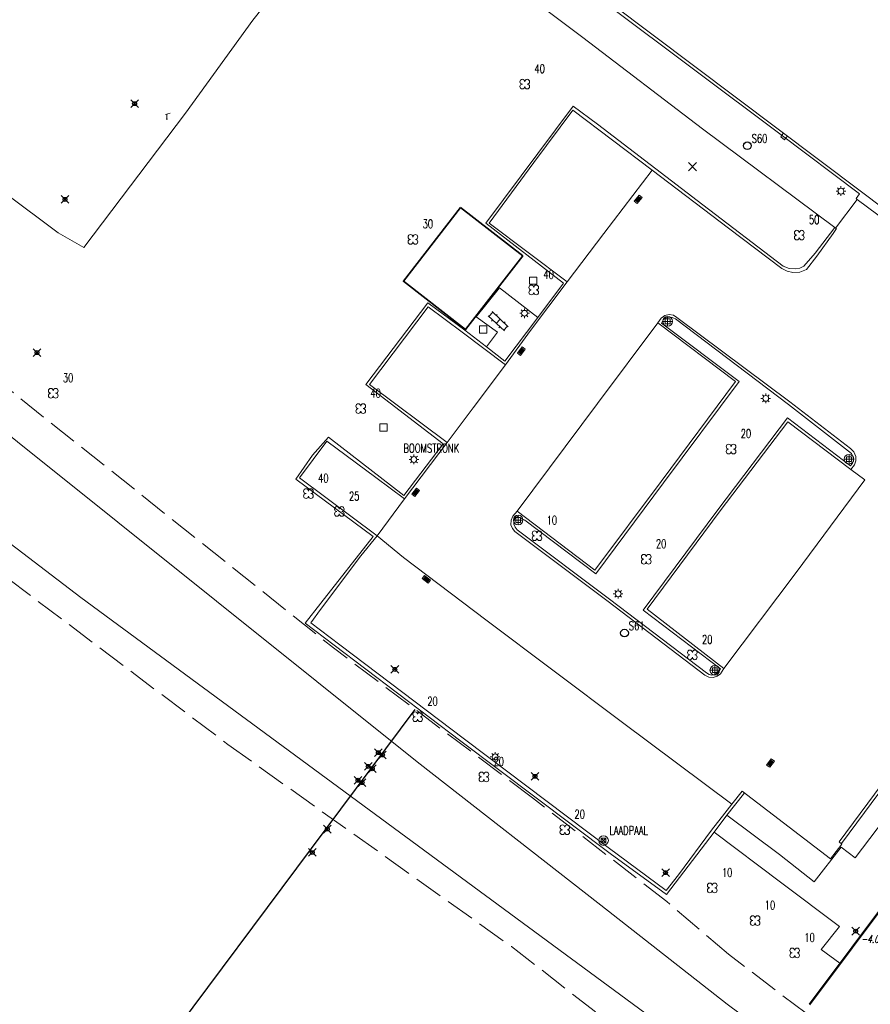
# Model space of a CAD drawing. Header units: metres. Extents: x 113132 to 113925, y 483082 to 483769.
# Tile 25 of 54: x 113298 to 113342, y 483647 to 483698. Entities that reach past the tile are written whole.
import ezdxf
from ezdxf.enums import TextEntityAlignment as Align

# ---------------------------------------------------------------- set-up
doc = ezdxf.new("R2010")
doc.units = ezdxf.units.M
doc.header["$PDMODE"] = 35
doc.header["$PDSIZE"] = 0.2
doc.linetypes.add('TALUDLIJN', pattern=[2, 1.5, -0.5])
for name, color, linetype in [('$detailpunten', 4, 'CONTINUOUS'), ('M01_Verzgrslgpnt', 7, 'CONTINUOUS'), ('profiellijn_50m', 6, 'CONTINUOUS')]:
    doc.layers.add(name, color=color, linetype=linetype)
for name, color, linetype, lineweight in [('BOOM_boom', 7, 'CONTINUOUS', 18), ('DRPL_dorpelhoogte', 6, 'CONTINUOUS', 18), ('GBGB_gevel_bijgebouw', 1, 'CONTINUOUS', 35), ('GHGB_gevel_hoofdgebouw', 1, 'CONTINUOUS', 50), ('KASF_kant_asfalt', 7, 'CONTINUOUS', 18), ('KKLI_kant_klinkers', 7, 'CONTINUOUS', 18), ('KLIN_klinkers', 7, 'CONTINUOUS', 18), ('KOLK_straatkolk', 7, 'CONTINUOUS', 18), ('KOVM_kant_overig_materiaal', 6, 'CONTINUOUS', 18), ('KSLT_kant_sloot', 4, 'CONTINUOUS', 18), ('KTEG_kant_tegels', 7, 'CONTINUOUS', 18), ('LNTP_lantaarnpaal', 7, 'CONTINUOUS', 18), ('PLBE_paal_beton', 7, 'CONTINUOUS', 18), ('PLOV_paal_overig', 7, 'CONTINUOUS', 18), ('PLVS_planten_bloembak', 1, 'CONTINUOUS', 18), ('RECZ_reclamezuil', 1, 'CONTINUOUS', 18), ('SPWS_speelwerktuig', 7, 'CONTINUOUS', 18), ('TALH_talud_hoog', 32, 'TALUDLIJN', 18), ('TKLK_trottoirkolk', 7, 'CONTINUOUS', 18)]:
    doc.layers.add(name, color=color, linetype=linetype, lineweight=lineweight)
doc.layers.add('Defpoints2', color=11, linetype='CONTINUOUS', lineweight=18, plot=False)
doc.styles.add('Romans', font='romans.shx', dxfattribs={"width": 0.7, "height": 2})
doc.styles.get("Standard").update_dxf_attribs({"font": 'romans.shx', "height": 0.9})

# ---------------------------------------------------------------- blocks, each defined once
blk = doc.blocks.new('mvpnt-flat-44')
at = {"layer": '$detailpunten', "linetype": 'Continuous'}
blk.add_point((0, 0), dxfattribs=at)
blk = doc.blocks.new('mvpnt-flat-45')
at = {"layer": '$detailpunten', "linetype": 'Continuous'}
blk.add_point((0, 0), dxfattribs=at)
blk = doc.blocks.new('mvpnt-flat-128')
at = {"layer": '$detailpunten', "linetype": 'Continuous'}
blk.add_point((0, 0), dxfattribs=at)
blk = doc.blocks.new('mvpnt-flat-129')
at = {"layer": '$detailpunten', "linetype": 'Continuous'}
blk.add_point((0, 0), dxfattribs=at)
blk = doc.blocks.new('mvpnt-flat-547')
at = {"layer": '$detailpunten', "linetype": 'Continuous'}
blk.add_point((0, 0), dxfattribs=at)
blk = doc.blocks.new('mvpnt-flat-548')
at = {"layer": '$detailpunten', "linetype": 'Continuous'}
blk.add_point((0, 0), dxfattribs=at)
blk = doc.blocks.new('mvpnt-flat-549')
at = {"layer": '$detailpunten', "linetype": 'Continuous'}
blk.add_point((0, 0), dxfattribs=at)
blk = doc.blocks.new('mvpnt-flat-550')
at = {"layer": '$detailpunten', "linetype": 'Continuous'}
blk.add_point((0, 0), dxfattribs=at)
blk = doc.blocks.new('mvpnt-flat-734')
at = {"layer": '$detailpunten', "linetype": 'Continuous'}
blk.add_point((0, 0), dxfattribs=at)
blk = doc.blocks.new('mvpnt-flat-859')
at = {"layer": '$detailpunten', "linetype": 'Continuous'}
blk.add_point((0, 0), dxfattribs=at)
blk = doc.blocks.new('mvpnt-flat-860')
at = {"layer": '$detailpunten', "linetype": 'Continuous'}
blk.add_point((0, 0), dxfattribs=at)
blk = doc.blocks.new('mvpnt-flat-861')
at = {"layer": '$detailpunten', "linetype": 'Continuous'}
blk.add_point((0, 0), dxfattribs=at)
blk = doc.blocks.new('mvpnt-flat-862')
at = {"layer": '$detailpunten', "linetype": 'Continuous'}
blk.add_point((0, 0), dxfattribs=at)
blk = doc.blocks.new('mvpnt-flat-863')
at = {"layer": '$detailpunten', "linetype": 'Continuous'}
blk.add_point((0, 0), dxfattribs=at)
blk = doc.blocks.new('mvpnt-flat-864')
at = {"layer": '$detailpunten', "linetype": 'Continuous'}
blk.add_point((0, 0), dxfattribs=at)
blk = doc.blocks.new('BOOM-flat-43')
at = {"layer": 'BOOM_boom'}
for centre, start, end in [((-0.125, 0.125), 0, 270), ((-0.125, -0.125), 90, 0), ((0.125, 0.125), 270, 180), ((0.125, -0.125), 180, 90)]:
    blk.add_arc(centre, 0.125, start, end, dxfattribs=at)
at = {"layer": 'BOOM_boom', "style": 'Romans', "width": 0.7}
for tag, p in [('STAMDIAMETER', (0.5, 0.575)), ('KRUINDIAMETER', (0.5, -0.175)), ('SOORT', (0.5, -0.875))]:
    blk.add_attdef(tag, p, '', height=0.45, dxfattribs=at)
blk = doc.blocks.new('PLBE-flat-33')
at = {"layer": 'PLBE_paal_beton'}
for points in [[(-0.25, 0), (0.25, 0)], [(-0.125, -0.125), (0.125, -0.125), (0.125, 0.125), (-0.125, 0.125), (-0.125, -0.125)], [(0, -0.25), (0, 0.25)]]:
    blk.add_lwpolyline(points, dxfattribs=at)
blk.add_circle((0, 0), 0.25, dxfattribs=at)
blk = doc.blocks.new('PLBE-flat-34')
at = {"layer": 'PLBE_paal_beton'}
for points in [[(-0.25, 0), (0.25, 0)], [(-0.125, -0.125), (0.125, -0.125), (0.125, 0.125), (-0.125, 0.125), (-0.125, -0.125)], [(0, -0.25), (0, 0.25)]]:
    blk.add_lwpolyline(points, dxfattribs=at)
blk.add_circle((0, 0), 0.25, dxfattribs=at)
blk = doc.blocks.new('LNTP-flat-55')
at = {"layer": 'LNTP_lantaarnpaal'}
for points in [[(-0.25, 0), (-0.15, 0)], [(-0.177, 0.177), (-0.106, 0.106)], [(0, 0.25), (0, 0.15)], [(0.177, 0.177), (0.106, 0.106)], [(0.25, 0), (0.15, 0)], [(-0.177, -0.177), (-0.106, -0.106)], [(0, -0.25), (0, -0.15)], [(0.177, -0.177), (0.106, -0.106)]]:
    blk.add_lwpolyline(points, dxfattribs=at)
blk.add_circle((0, 0), 0.15, dxfattribs=at)
blk = doc.blocks.new('PLBE-flat-35')
at = {"layer": 'PLBE_paal_beton'}
for points in [[(-0.25, 0), (0.25, 0)], [(-0.125, -0.125), (0.125, -0.125), (0.125, 0.125), (-0.125, 0.125), (-0.125, -0.125)], [(0, -0.25), (0, 0.25)]]:
    blk.add_lwpolyline(points, dxfattribs=at)
blk.add_circle((0, 0), 0.25, dxfattribs=at)
blk = doc.blocks.new('PLBE-flat-36')
at = {"layer": 'PLBE_paal_beton'}
for points in [[(-0.25, 0), (0.25, 0)], [(-0.125, -0.125), (0.125, -0.125), (0.125, 0.125), (-0.125, 0.125), (-0.125, -0.125)], [(0, -0.25), (0, 0.25)]]:
    blk.add_lwpolyline(points, dxfattribs=at)
blk.add_circle((0, 0), 0.25, dxfattribs=at)
blk = doc.blocks.new('PLOV-flat-3')
at = {"layer": 'PLOV_paal_overig'}
for points in [[(0.125, 0.125), (-0.125, -0.125)], [(-0.125, 0.125), (0.125, -0.125)], [(-0.125, -0.125), (0.125, -0.125), (0.125, 0.125), (-0.125, 0.125), (-0.125, -0.125)]]:
    blk.add_lwpolyline(points, dxfattribs=at)
blk.add_circle((0, 0), 0.25, dxfattribs=at)
at = {"layer": 'PLOV_paal_overig', "style": 'Romans', "width": 0.7}
blk.add_attdef('OMSCHRIJVING', (0.3, 0.3), '', height=0.45, dxfattribs=at)
blk = doc.blocks.new('LNTP-flat-56')
at = {"layer": 'LNTP_lantaarnpaal'}
for points in [[(-0.25, 0), (-0.15, 0)], [(-0.177, 0.177), (-0.106, 0.106)], [(0, 0.25), (0, 0.15)], [(0.177, 0.177), (0.106, 0.106)], [(0.25, 0), (0.15, 0)], [(-0.177, -0.177), (-0.106, -0.106)], [(0, -0.25), (0, -0.15)], [(0.177, -0.177), (0.106, -0.106)]]:
    blk.add_lwpolyline(points, dxfattribs=at)
blk.add_circle((0, 0), 0.15, dxfattribs=at)
blk = doc.blocks.new('LNTP-flat-57')
at = {"layer": 'LNTP_lantaarnpaal'}
for points in [[(-0.25, 0), (-0.15, 0)], [(-0.177, 0.177), (-0.106, 0.106)], [(0, 0.25), (0, 0.15)], [(0.177, 0.177), (0.106, 0.106)], [(0.25, 0), (0.15, 0)], [(-0.177, -0.177), (-0.106, -0.106)], [(0, -0.25), (0, -0.15)], [(0.177, -0.177), (0.106, -0.106)]]:
    blk.add_lwpolyline(points, dxfattribs=at)
blk.add_circle((0, 0), 0.15, dxfattribs=at)
blk = doc.blocks.new('BOOM-flat-234')
at = {"layer": 'BOOM_boom'}
for centre, start, end in [((-0.125, 0.125), 0, 270), ((-0.125, -0.125), 90, 0), ((0.125, 0.125), 270, 180), ((0.125, -0.125), 180, 90)]:
    blk.add_arc(centre, 0.125, start, end, dxfattribs=at)
at = {"layer": 'BOOM_boom', "style": 'Romans', "width": 0.7}
for tag, p in [('STAMDIAMETER', (0.5, 0.575)), ('KRUINDIAMETER', (0.5, -0.175)), ('SOORT', (0.5, -0.875))]:
    blk.add_attdef(tag, p, '', height=0.45, dxfattribs=at)
blk = doc.blocks.new('BOOM-flat-235')
at = {"layer": 'BOOM_boom'}
for centre, start, end in [((-0.125, 0.125), 0, 270), ((-0.125, -0.125), 90, 0), ((0.125, 0.125), 270, 180), ((0.125, -0.125), 180, 90)]:
    blk.add_arc(centre, 0.125, start, end, dxfattribs=at)
at = {"layer": 'BOOM_boom', "style": 'Romans', "width": 0.7}
for tag, p in [('STAMDIAMETER', (0.5, 0.575)), ('KRUINDIAMETER', (0.5, -0.175)), ('SOORT', (0.5, -0.875))]:
    blk.add_attdef(tag, p, '', height=0.45, dxfattribs=at)
blk = doc.blocks.new('BOOM-flat-236')
at = {"layer": 'BOOM_boom'}
for centre, start, end in [((-0.125, 0.125), 0, 270), ((-0.125, -0.125), 90, 0), ((0.125, 0.125), 270, 180), ((0.125, -0.125), 180, 90)]:
    blk.add_arc(centre, 0.125, start, end, dxfattribs=at)
at = {"layer": 'BOOM_boom', "style": 'Romans', "width": 0.7}
for tag, p in [('STAMDIAMETER', (0.5, 0.575)), ('KRUINDIAMETER', (0.5, -0.175)), ('SOORT', (0.5, -0.875))]:
    blk.add_attdef(tag, p, '', height=0.45, dxfattribs=at)
blk = doc.blocks.new('BOOM-flat-237')
at = {"layer": 'BOOM_boom'}
for centre, start, end in [((-0.125, 0.125), 0, 270), ((-0.125, -0.125), 90, 0), ((0.125, 0.125), 270, 180), ((0.125, -0.125), 180, 90)]:
    blk.add_arc(centre, 0.125, start, end, dxfattribs=at)
at = {"layer": 'BOOM_boom', "style": 'Romans', "width": 0.7}
for tag, p in [('STAMDIAMETER', (0.5, 0.575)), ('KRUINDIAMETER', (0.5, -0.175)), ('SOORT', (0.5, -0.875))]:
    blk.add_attdef(tag, p, '', height=0.45, dxfattribs=at)
blk = doc.blocks.new('BOOM-flat-238')
at = {"layer": 'BOOM_boom'}
for centre, start, end in [((-0.125, 0.125), 0, 270), ((-0.125, -0.125), 90, 0), ((0.125, 0.125), 270, 180), ((0.125, -0.125), 180, 90)]:
    blk.add_arc(centre, 0.125, start, end, dxfattribs=at)
at = {"layer": 'BOOM_boom', "style": 'Romans', "width": 0.7}
for tag, p in [('STAMDIAMETER', (0.5, 0.575)), ('KRUINDIAMETER', (0.5, -0.175)), ('SOORT', (0.5, -0.875))]:
    blk.add_attdef(tag, p, '', height=0.45, dxfattribs=at)
blk = doc.blocks.new('BOOM-flat-239')
at = {"layer": 'BOOM_boom'}
for centre, start, end in [((-0.125, 0.125), 0, 270), ((-0.125, -0.125), 90, 0), ((0.125, 0.125), 270, 180), ((0.125, -0.125), 180, 90)]:
    blk.add_arc(centre, 0.125, start, end, dxfattribs=at)
at = {"layer": 'BOOM_boom', "style": 'Romans', "width": 0.7}
for tag, p in [('STAMDIAMETER', (0.5, 0.575)), ('KRUINDIAMETER', (0.5, -0.175)), ('SOORT', (0.5, -0.875))]:
    blk.add_attdef(tag, p, '', height=0.45, dxfattribs=at)
blk = doc.blocks.new('BOOM-flat-240')
at = {"layer": 'BOOM_boom'}
for centre, start, end in [((-0.125, 0.125), 0, 270), ((-0.125, -0.125), 90, 0), ((0.125, 0.125), 270, 180), ((0.125, -0.125), 180, 90)]:
    blk.add_arc(centre, 0.125, start, end, dxfattribs=at)
at = {"layer": 'BOOM_boom', "style": 'Romans', "width": 0.7}
for tag, p in [('STAMDIAMETER', (0.5, 0.575)), ('KRUINDIAMETER', (0.5, -0.175)), ('SOORT', (0.5, -0.875))]:
    blk.add_attdef(tag, p, '', height=0.45, dxfattribs=at)
blk = doc.blocks.new('BOOM-flat-241')
at = {"layer": 'BOOM_boom'}
for centre, start, end in [((-0.125, 0.125), 0, 270), ((-0.125, -0.125), 90, 0), ((0.125, 0.125), 270, 180), ((0.125, -0.125), 180, 90)]:
    blk.add_arc(centre, 0.125, start, end, dxfattribs=at)
at = {"layer": 'BOOM_boom', "style": 'Romans', "width": 0.7}
for tag, p in [('STAMDIAMETER', (0.5, 0.575)), ('KRUINDIAMETER', (0.5, -0.175)), ('SOORT', (0.5, -0.875))]:
    blk.add_attdef(tag, p, '', height=0.45, dxfattribs=at)
blk = doc.blocks.new('BOOM-flat-242')
at = {"layer": 'BOOM_boom'}
for centre, start, end in [((-0.125, 0.125), 0, 270), ((-0.125, -0.125), 90, 0), ((0.125, 0.125), 270, 180), ((0.125, -0.125), 180, 90)]:
    blk.add_arc(centre, 0.125, start, end, dxfattribs=at)
at = {"layer": 'BOOM_boom', "style": 'Romans', "width": 0.7}
for tag, p in [('STAMDIAMETER', (0.5, 0.575)), ('KRUINDIAMETER', (0.5, -0.175)), ('SOORT', (0.5, -0.875))]:
    blk.add_attdef(tag, p, '', height=0.45, dxfattribs=at)
blk = doc.blocks.new('BOOM-flat-243')
at = {"layer": 'BOOM_boom'}
for centre, start, end in [((-0.125, 0.125), 0, 270), ((-0.125, -0.125), 90, 0), ((0.125, 0.125), 270, 180), ((0.125, -0.125), 180, 90)]:
    blk.add_arc(centre, 0.125, start, end, dxfattribs=at)
at = {"layer": 'BOOM_boom', "style": 'Romans', "width": 0.7}
for tag, p in [('STAMDIAMETER', (0.5, 0.575)), ('KRUINDIAMETER', (0.5, -0.175)), ('SOORT', (0.5, -0.875))]:
    blk.add_attdef(tag, p, '', height=0.45, dxfattribs=at)
blk = doc.blocks.new('PLVS-flat-7')
at = {"layer": 'PLVS_planten_bloembak'}
for points in [[(-0.188, 0.187), (0.187, 0.188)], [(-0.187, -0.188), (-0.188, 0.187)], [(0.187, 0.188), (0.188, -0.187)], [(0.188, -0.187), (-0.187, -0.188)]]:
    blk.add_lwpolyline(points, dxfattribs=at)
blk = doc.blocks.new('KLIN-flat-13')
at = {"layer": 'KLIN_klinkers'}
for p, q in [((-0.678, 0.114), (0.166, -0.668)), ((-0.437, 0.3), (-0.641, 0.08)), ((-0.474, 0.334), (0.37, -0.447)), ((-0.212, 0.193), (-0.263, 0.138)), ((-0.448, -0.099), (-0.499, -0.154)), ((-0.052, -0.057), (-0.256, -0.277)), ((-0.063, -0.455), (-0.114, -0.51)), ((0.333, -0.413), (0.129, -0.634)), ((0.21, -0.197), (0.159, -0.252))]:
    blk.add_line(p, q, dxfattribs=at)
blk = doc.blocks.new('KOLK-flat-34')
at = {"layer": 'KOLK_straatkolk'}
for p, q in [((-0.2, -0.101), (0.039, 0.22)), ((0.049, 0.15), (-0.13, -0.091)), ((0.089, 0.12), (-0.089, -0.12)), ((0.13, 0.091), (-0.049, -0.15)), ((0.2, 0.101), (-0.039, -0.22)), ((0.039, 0.22), (0.2, 0.101)), ((-0.039, -0.22), (-0.2, -0.101))]:
    blk.add_line(p, q, dxfattribs=at)
blk = doc.blocks.new('GPON-flat-23')
at = {"layer": 'M01_Verzgrslgpnt', "color": 7}
blk.add_circle((0, 0), 0.2, dxfattribs=at)
at = {"layer": 'M01_Verzgrslgpnt', "color": 7, "style": 'Romans', "width": 0.7}
for tag, p in [('PNUM', (0.225, 0.15)), ('OMSCHRIJVING', (0.225, -0.5))]:
    blk.add_attdef(tag, p, '', height=0.45, dxfattribs=at)
blk = doc.blocks.new('GPON-flat-24')
at = {"layer": 'M01_Verzgrslgpnt', "color": 7}
blk.add_circle((0, 0), 0.2, dxfattribs=at)
at = {"layer": 'M01_Verzgrslgpnt', "color": 7, "style": 'Romans', "width": 0.7}
for tag, p in [('PNUM', (0.225, 0.15)), ('OMSCHRIJVING', (0.225, -0.5))]:
    blk.add_attdef(tag, p, '', height=0.45, dxfattribs=at)
blk = doc.blocks.new('BOOM-flat-244')
at = {"layer": 'BOOM_boom'}
for centre, start, end in [((-0.125, 0.125), 0, 270), ((-0.125, -0.125), 90, 0), ((0.125, 0.125), 270, 180), ((0.125, -0.125), 180, 90)]:
    blk.add_arc(centre, 0.125, start, end, dxfattribs=at)
at = {"layer": 'BOOM_boom', "style": 'Romans', "width": 0.7}
for tag, p in [('STAMDIAMETER', (0.5, 0.575)), ('KRUINDIAMETER', (0.5, -0.175)), ('SOORT', (0.5, -0.875))]:
    blk.add_attdef(tag, p, '', height=0.45, dxfattribs=at)
blk = doc.blocks.new('RECZ-flat-1')
at = {"layer": 'RECZ_reclamezuil'}
for p, q in [((-0.212, 0.212), (0.212, -0.212)), ((0.212, 0.212), (-0.212, -0.212))]:
    blk.add_line(p, q, dxfattribs=at)
blk = doc.blocks.new('BOOM-flat-245')
at = {"layer": 'BOOM_boom'}
for centre, start, end in [((-0.125, 0.125), 0, 270), ((-0.125, -0.125), 90, 0), ((0.125, 0.125), 270, 180), ((0.125, -0.125), 180, 90)]:
    blk.add_arc(centre, 0.125, start, end, dxfattribs=at)
at = {"layer": 'BOOM_boom', "style": 'Romans', "width": 0.7}
for tag, p in [('STAMDIAMETER', (0.5, 0.575)), ('KRUINDIAMETER', (0.5, -0.175)), ('SOORT', (0.5, -0.875))]:
    blk.add_attdef(tag, p, '', height=0.45, dxfattribs=at)
blk = doc.blocks.new('BOOM-flat-246')
at = {"layer": 'BOOM_boom'}
for centre, start, end in [((-0.125, 0.125), 0, 270), ((-0.125, -0.125), 90, 0), ((0.125, 0.125), 270, 180), ((0.125, -0.125), 180, 90)]:
    blk.add_arc(centre, 0.125, start, end, dxfattribs=at)
at = {"layer": 'BOOM_boom', "style": 'Romans', "width": 0.7}
for tag, p in [('STAMDIAMETER', (0.5, 0.575)), ('KRUINDIAMETER', (0.5, -0.175)), ('SOORT', (0.5, -0.875))]:
    blk.add_attdef(tag, p, '', height=0.45, dxfattribs=at)
blk = doc.blocks.new('BOOM-flat-247')
at = {"layer": 'BOOM_boom'}
for centre, start, end in [((-0.125, 0.125), 0, 270), ((-0.125, -0.125), 90, 0), ((0.125, 0.125), 270, 180), ((0.125, -0.125), 180, 90)]:
    blk.add_arc(centre, 0.125, start, end, dxfattribs=at)
at = {"layer": 'BOOM_boom', "style": 'Romans', "width": 0.7}
for tag, p in [('STAMDIAMETER', (0.5, 0.575)), ('KRUINDIAMETER', (0.5, -0.175)), ('SOORT', (0.5, -0.875))]:
    blk.add_attdef(tag, p, '', height=0.45, dxfattribs=at)
blk = doc.blocks.new('BOOM-flat-249')
at = {"layer": 'BOOM_boom'}
for centre, start, end in [((-0.125, 0.125), 0, 270), ((-0.125, -0.125), 90, 0), ((0.125, 0.125), 270, 180), ((0.125, -0.125), 180, 90)]:
    blk.add_arc(centre, 0.125, start, end, dxfattribs=at)
at = {"layer": 'BOOM_boom', "style": 'Romans', "width": 0.7}
for tag, p in [('STAMDIAMETER', (0.5, 0.575)), ('KRUINDIAMETER', (0.5, -0.175)), ('SOORT', (0.5, -0.875))]:
    blk.add_attdef(tag, p, '', height=0.45, dxfattribs=at)
blk = doc.blocks.new('PLVS-flat-9')
at = {"layer": 'PLVS_planten_bloembak'}
for points in [[(-0.188, 0.187), (0.187, 0.188)], [(-0.187, -0.188), (-0.188, 0.187)], [(0.187, 0.188), (0.188, -0.187)], [(0.188, -0.187), (-0.187, -0.188)]]:
    blk.add_lwpolyline(points, dxfattribs=at)
blk = doc.blocks.new('BOOM-flat-250')
at = {"layer": 'BOOM_boom'}
for centre, start, end in [((-0.125, 0.125), 0, 270), ((-0.125, -0.125), 90, 0), ((0.125, 0.125), 270, 180), ((0.125, -0.125), 180, 90)]:
    blk.add_arc(centre, 0.125, start, end, dxfattribs=at)
at = {"layer": 'BOOM_boom', "style": 'Romans', "width": 0.7}
for tag, p in [('STAMDIAMETER', (0.5, 0.575)), ('KRUINDIAMETER', (0.5, -0.175)), ('SOORT', (0.5, -0.875))]:
    blk.add_attdef(tag, p, '', height=0.45, dxfattribs=at)
blk = doc.blocks.new('LNTP-flat-58')
at = {"layer": 'LNTP_lantaarnpaal'}
for points in [[(-0.25, 0), (-0.15, 0)], [(-0.177, 0.177), (-0.106, 0.106)], [(0, 0.25), (0, 0.15)], [(0.177, 0.177), (0.106, 0.106)], [(0.25, 0), (0.15, 0)], [(-0.177, -0.177), (-0.106, -0.106)], [(0, -0.25), (0, -0.15)], [(0.177, -0.177), (0.106, -0.106)]]:
    blk.add_lwpolyline(points, dxfattribs=at)
blk.add_circle((0, 0), 0.15, dxfattribs=at)
blk = doc.blocks.new('LNTP-flat-59')
at = {"layer": 'LNTP_lantaarnpaal'}
for points in [[(-0.25, 0), (-0.15, 0)], [(-0.177, 0.177), (-0.106, 0.106)], [(0, 0.25), (0, 0.15)], [(0.177, 0.177), (0.106, 0.106)], [(0.25, 0), (0.15, 0)], [(-0.177, -0.177), (-0.106, -0.106)], [(0, -0.25), (0, -0.15)], [(0.177, -0.177), (0.106, -0.106)]]:
    blk.add_lwpolyline(points, dxfattribs=at)
blk.add_circle((0, 0), 0.15, dxfattribs=at)
blk = doc.blocks.new('PLVS-flat-10')
at = {"layer": 'PLVS_planten_bloembak'}
for points in [[(-0.188, 0.187), (0.187, 0.188)], [(-0.187, -0.188), (-0.188, 0.187)], [(0.187, 0.188), (0.188, -0.187)], [(0.188, -0.187), (-0.187, -0.188)]]:
    blk.add_lwpolyline(points, dxfattribs=at)
blk = doc.blocks.new('BOOM-flat-251')
at = {"layer": 'BOOM_boom'}
for centre, start, end in [((-0.125, 0.125), 0, 270), ((-0.125, -0.125), 90, 0), ((0.125, 0.125), 270, 180), ((0.125, -0.125), 180, 90)]:
    blk.add_arc(centre, 0.125, start, end, dxfattribs=at)
at = {"layer": 'BOOM_boom', "style": 'Romans', "width": 0.7}
for tag, p in [('STAMDIAMETER', (0.5, 0.575)), ('KRUINDIAMETER', (0.5, -0.175)), ('SOORT', (0.5, -0.875))]:
    blk.add_attdef(tag, p, '', height=0.45, dxfattribs=at)
blk = doc.blocks.new('KOLK-flat-35')
at = {"layer": 'KOLK_straatkolk'}
for p, q in [((-0.203, -0.094), (0.047, 0.219)), ((0.055, 0.148), (-0.133, -0.086)), ((0.094, 0.117), (-0.094, -0.117)), ((0.133, 0.086), (-0.055, -0.148)), ((0.203, 0.094), (-0.047, -0.219)), ((0.047, 0.219), (0.203, 0.094)), ((-0.047, -0.219), (-0.203, -0.094))]:
    blk.add_line(p, q, dxfattribs=at)
blk = doc.blocks.new('KOLK-flat-36')
at = {"layer": 'KOLK_straatkolk'}
for p, q in [((-0.201, -0.098), (0.042, 0.22)), ((0.051, 0.15), (-0.131, -0.089)), ((0.091, 0.119), (-0.091, -0.119)), ((0.131, 0.089), (-0.051, -0.15)), ((0.201, 0.098), (-0.042, -0.22)), ((0.042, 0.22), (0.201, 0.098)), ((-0.042, -0.22), (-0.201, -0.098))]:
    blk.add_line(p, q, dxfattribs=at)
blk = doc.blocks.new('KOLK-flat-37')
at = {"layer": 'KOLK_straatkolk'}
for p, q in [((-0.202, -0.095), (0.045, 0.219)), ((0.053, 0.149), (-0.132, -0.087)), ((0.093, 0.118), (-0.093, -0.118)), ((0.132, 0.087), (-0.053, -0.149)), ((0.202, 0.095), (-0.045, -0.219)), ((0.045, 0.219), (0.202, 0.095)), ((-0.045, -0.219), (-0.202, -0.095))]:
    blk.add_line(p, q, dxfattribs=at)
blk = doc.blocks.new('KOLK-flat-38')
at = {"layer": 'KOLK_straatkolk'}
for p, q in [((-0.22, 0.041), (-0.1, 0.2)), ((0.1, -0.2), (-0.22, 0.041)), ((0.09, -0.13), (-0.15, 0.05)), ((0.12, -0.09), (-0.12, 0.09)), ((-0.1, 0.2), (0.22, -0.041)), ((0.15, -0.05), (-0.09, 0.13)), ((0.22, -0.041), (0.1, -0.2))]:
    blk.add_line(p, q, dxfattribs=at)
blk = doc.blocks.new('SPWS-flat-1')
at = {"layer": 'SPWS_speelwerktuig'}
for p, q in [((-0.06, 0.234), (0.181, 0.299)), ((-0.031, 0), (0.031, 0)), ((0, 0), (0, 0.25))]:
    blk.add_line(p, q, dxfattribs=at)
blk = doc.blocks.new('LNTP-flat-142')
at = {"layer": 'LNTP_lantaarnpaal'}
for points in [[(-0.25, 0), (-0.15, 0)], [(-0.177, 0.177), (-0.106, 0.106)], [(0, 0.25), (0, 0.15)], [(0.177, 0.177), (0.106, 0.106)], [(0.25, 0), (0.15, 0)], [(-0.177, -0.177), (-0.106, -0.106)], [(0, -0.25), (0, -0.15)], [(0.177, -0.177), (0.106, -0.106)]]:
    blk.add_lwpolyline(points, dxfattribs=at)
blk.add_circle((0, 0), 0.15, dxfattribs=at)
blk = doc.blocks.new('TKLK-flat-137')
at = {"layer": 'TKLK_trottoirkolk'}
for points in [[(-0.1, 0.075), (-0.249, -0.125)], [(-0.249, -0.125), (-0.05, -0.275)], [(-0.05, -0.275), (0.1, -0.075)]]:
    blk.add_lwpolyline(points, dxfattribs=at)

msp = doc.modelspace()

# ---------------------------------------------------------------- linework, layer by layer
at = {"layer": 'GBGB_gevel_bijgebouw'}
msp.add_lwpolyline([(113320.669, 483687.846), (113323.888, 483685.349), (113320.934, 483681.541), (113317.715, 483684.039), (113320.669, 483687.846)], dxfattribs=at)
at = {"layer": 'GHGB_gevel_hoofdgebouw'}
msp.add_lwpolyline([(113338.73, 483646.625), (113351.983, 483664.326), (113356.484, 483670.323), (113385.912, 483648.236), (113381.366, 483642.171), (113382.468, 483641.334)], dxfattribs=at)
at = {"layer": 'KASF_kant_asfalt'}
msp.add_polyline3d([(113282.68, 483731.198, 0), (113283.976, 483730.38, 0), (113291.123, 483725.829, 0), (113296.176, 483722.562, 0), (113301.288, 483718.784, 0), (113311.381, 483711.234, 0), (113315.129, 483708.379, 0), (113320.654, 483704.24, 0), (113328.409, 483698.437, 0), (113341.427, 483688.671, 0), (113345.841, 483685.336, 0), (113354.023, 483679.214, 0), (113362.539, 483672.823, 0), (113368.869, 483668.096, 0), (113370.376, 483666.949, 0)], dxfattribs=at)
at = {"layer": 'KKLI_kant_klinkers'}
for points in [[(113320.747, 483681.412, 0), (113323.005, 483679.715, 0), (113324.286, 483681.484, 0), (113326.194, 483684.001, 0), (113322.158, 483687.038, 0), (113324.47, 483690.177, 0), (113326.488, 483692.887, 0), (113330.592, 483689.786, 0), (113334.533, 483686.779, 0), (113337.293, 483684.707, 0), (113337.567, 483684.562, 0), (113337.869, 483684.494, 0), (113338.232, 483684.516, 0), (113338.571, 483684.648, 0), (113339.106, 483685.336, 0), (113339.947, 483686.515, 0), (113340.122, 483686.761, 0), (113340.081, 483686.791, 0)], [(113330.592, 483689.786, 0), (113328.079, 483686.504, 0), (113326.194, 483684.001, 0)], [(113322.007, 483680.65, 0), (113322.59, 483681.413, 0), (113321.481, 483682.2, 0), (113322.689, 483683.698, 0), (113324.667, 483682.17, 0)], [(113315.955, 483678.697, 0), (113319.003, 483682.715, 0)], [(113319.003, 483682.715, 0), (113320.747, 483681.412, 0)], [(113340.845, 483675.388, 0), (113341.028, 483675.209, 0), (113341.128, 483674.973, 0), (113341.134, 483674.753, 0), (113341.067, 483674.544, 0), (113340.877, 483674.302, 0), (113337.609, 483676.768, 0), (113334.102, 483672.156, 0), (113330.323, 483667.074, 0), (113334.304, 483664.001, 0), (113334.12, 483663.734, 0), (113333.952, 483663.604, 0), (113333.749, 483663.54, 0), (113333.521, 483663.556, 0), (113333.315, 483663.657, 0), (113328.305, 483667.474, 0), (113323.487, 483671.087, 0), (113323.353, 483671.247, 0), (113323.282, 483671.443, 0), (113323.288, 483671.678, 0), (113323.383, 483671.892, 0), (113323.603, 483672.152, 0), (113327.621, 483669.091, 0), (113331.049, 483673.685, 0), (113334.893, 483678.85, 0), (113330.883, 483681.882, 0), (113331.06, 483682.122, 0), (113331.245, 483682.263, 0), (113331.471, 483682.317, 0), (113331.684, 483682.282, 0), (113331.868, 483682.17, 0), (113337.709, 483677.799, 0), (113340.845, 483675.388, 0)], [(113323.603, 483672.152, 0), (113327.758, 483677.724, 0), (113330.883, 483681.882, 0)], [(113323.005, 483679.715, 0), (113321.327, 483677.489, 0), (113319.978, 483675.702, 0), (113317.769, 483672.779, 0), (113316.352, 483670.878, 0)], [(113315.955, 483678.697, 0), (113319.978, 483675.702, 0)], [(113312.33, 483673.867, 0), (113313.753, 483675.774, 0), (113316.293, 483673.895, 0)], [(113312.33, 483673.867, 0), (113316.352, 483670.878, 0)], [(113316.293, 483673.895, 0), (113317.769, 483672.779, 0)], [(113340.877, 483674.302, 0), (113341.591, 483673.762, 0), (113338.043, 483668.982, 0), (113334.304, 483664.001, 0)], [(113315.512, 483669.835, 0), (113316.352, 483670.878, 0)], [(113317.723, 483669.755, 0), (113316.352, 483670.878, 0)], [(113346.842, 483663.906, 0), (113340.257, 483655.045, 0), (113340.404, 483654.917, 0), (113339.812, 483654.166, 0), (113335.238, 483657.656, 0), (113334.713, 483656.99, 0), (113334.355, 483656.534, 0), (113333.663, 483655.644, 0), (113331.944, 483653.341, 0), (113331.312, 483652.525, 0), (113328.31, 483654.742, 0), (113320.877, 483660.362, 0), (113314.419, 483665.239, 0), (113312.918, 483666.371, 0), (113313.428, 483667.052, 0), (113315.512, 483669.835, 0)], [(113334.713, 483656.99, 0), (113329.061, 483661.211, 0), (113321.977, 483666.522, 0), (113317.723, 483669.755, 0)]]:
    msp.add_polyline3d(points, dxfattribs=at)
at = {"layer": 'KOVM_kant_overig_materiaal'}
for points in [[(113282.642, 483731.043, 0), (113291.018, 483725.712, 0), (113296.087, 483722.462, 0), (113301.183, 483718.665, 0), (113302.819, 483717.45, 0), (113302.698, 483717.32, 0), (113311.562, 483710.652, 0), (113314.927, 483708.119, 0), (113315.029, 483708.262, 0), (113320.584, 483704.116, 0), (113328.335, 483698.309, 0), (113337.196, 483691.665, 0), (113341.31, 483688.554, 0), (113341.149, 483688.311, 0), (113341.195, 483688.276, 0), (113345.609, 483684.987, 0), (113345.773, 483685.226, 0), (113353.329, 483679.58, 0), (113362.439, 483672.691, 0), (113369.326, 483667.564, 0), (113370.287, 483666.828, 0)], [(113320.896, 483681.51, 0), (113322.007, 483680.65, 0), (113322.964, 483679.907, 0), (113324.667, 483682.17, 0), (113326, 483683.942, 0), (113321.976, 483687.049, 0), (113326.491, 483693.091, 0), (113327.759, 483692.163, 0), (113333.206, 483687.995, 0), (113337.372, 483684.812, 0), (113337.681, 483684.697, 0), (113338.011, 483684.678, 0), (113338.234, 483684.722, 0), (113338.443, 483684.811, 0), (113339.019, 483685.493, 0), (113340.034, 483686.827, 0)], [(113340.379, 483654.938, 0), (113340.392, 483654.955, 0), (113345.845, 483662.297, 0), (113350.411, 483668.406, 0), (113350.556, 483668.609, 0), (113351.34, 483669.712, 0), (113351.451, 483669.597, 0), (113353.008, 483671.702, 0), (113353.355, 483671.428, 0), (113354.274, 483672.653, 0), (113353.891, 483672.909, 0), (113353.971, 483673.02, 0), (113349.91, 483676.139, 0), (113349.497, 483675.618, 0), (113343.055, 483680.458, 0), (113342.844, 483680.716, 0), (113342.756, 483681.037, 0), (113342.802, 483681.353, 0), (113342.969, 483681.626, 0), (113344.358, 483683.487, 0)], [(113318.986, 483682.922, 0), (113315.764, 483678.699, 0), (113319.776, 483675.63, 0), (113317.735, 483672.951, 0), (113313.841, 483675.968, 0), (113313.017, 483675.041, 0), (113312.143, 483673.802, 0), (113316.152, 483670.829, 0), (113313.449, 483667.396, 0), (113312.631, 483666.357, 0)], [(113318.986, 483682.922, 0), (113320.896, 483681.51, 0)], [(113340.755, 483675.256, 0), (113340.904, 483675.132, 0), (113340.99, 483674.958, 0), (113341.001, 483674.793, 0), (113340.955, 483674.634, 0), (113340.85, 483674.493, 0), (113337.588, 483676.975, 0), (113333.984, 483672.222, 0), (113330.121, 483667.032, 0), (113334.122, 483663.983, 0), (113333.976, 483663.784, 0), (113333.839, 483663.698, 0), (113333.679, 483663.669, 0), (113333.529, 483663.699, 0), (113333.399, 483663.779, 0), (113328.383, 483667.601, 0), (113323.607, 483671.186, 0), (113323.49, 483671.317, 0), (113323.429, 483671.482, 0), (113323.432, 483671.65, 0), (113323.494, 483671.806, 0), (113323.549, 483671.912, 0), (113323.992, 483671.68, 0), (113327.665, 483668.905, 0), (113331.167, 483673.606, 0), (113335.09, 483678.86, 0), (113331.067, 483681.877, 0), (113331.174, 483682.061, 0), (113331.3, 483682.141, 0), (113331.443, 483682.179, 0), (113331.626, 483682.167, 0), (113331.793, 483682.089, 0), (113337.646, 483677.656, 0), (113340.755, 483675.256, 0)], [(113312.631, 483666.357, 0), (113314.133, 483665.217, 0), (113320.68, 483660.254, 0), (113328.416, 483654.439, 0), (113331.338, 483652.319, 0), (113333.795, 483655.548, 0), (113334.458, 483656.426, 0), (113335.315, 483657.507, 0), (113335.347, 483657.56, 0), (113335.352, 483657.569, 0)]]:
    msp.add_polyline3d(points, dxfattribs=at)
at = {"layer": 'KSLT_kant_sloot'}
for points in [[(113257.956, 483701.572, 0), (113267.123, 483694.276, 0), (113283.143, 483681.324, 0), (113301.017, 483667.688, 0)], [(113288.891, 483682.665, 0), (113292.527, 483679.885, 0), (113318.434, 483659.183, 0)], [(113336.891, 483641.285, 0), (113301.017, 483667.688, 0)], [(113318.434, 483659.183, 0), (113327.937, 483651.774, 0), (113334.477, 483646.651, 0)], [(113371.041, 483619.457, 0), (113334.477, 483646.651, 0)]]:
    msp.add_polyline3d(points, dxfattribs=at)
at = {"layer": 'KTEG_kant_tegels'}
for points in [[(113340.081, 483686.791, 0), (113340.034, 483686.827, 0), (113333.199, 483691.917, 0), (113326.993, 483696.651, 0), (113318.809, 483702.794, 0), (113315.643, 483705.085, 0), (113313.129, 483701.599, 0), (113309.927, 483697.548, 0)], [(113306.438, 483692.731, 0), (113309.927, 483697.548, 0)], [(113306.438, 483692.731, 0), (113301.182, 483685.777, 0), (113299.845, 483686.548, 0), (113291.469, 483692.801, 0)], [(113341.195, 483688.276, 0), (113340.081, 483686.791, 0)], [(113334.458, 483656.426, 0), (113337.182, 483654.385, 0), (113338.978, 483652.972, 0), (113340.369, 483654.77, 0), (113341.096, 483654.21, 0), (113346.729, 483661.639, 0), (113350.639, 483666.857, 0), (113351.419, 483666.299, 0), (113351.547, 483666.228, 0), (113350.795, 483665.124, 0), (113350.771, 483665.088, 0), (113350.808, 483665.06, 0)], [(113333.795, 483655.548, 0), (113337.236, 483652.952, 0), (113340.274, 483650.668, 0), (113339.342, 483649.472, 0), (113340.305, 483648.768, 0), (113340.324, 483648.754, 0)]]:
    msp.add_polyline3d(points, dxfattribs=at)
at = {"layer": 'profiellijn_50m'}
msp.add_line((113263.1, 483587.9), (113318.316, 483661.896), dxfattribs=at)
at = {"layer": 'TALH_talud_hoog'}
for points in [[(113260.554, 483697.222, 0), (113270.705, 483689.192, 0), (113274.411, 483686.473, 0), (113295.626, 483669.89, 0), (113308.628, 483660.082, 0), (113323.307, 483649.624, 0), (113334.114, 483641.235, 0), (113352.633, 483627.141, 0), (113369.948, 483614.621, 0), (113371.847, 483612.877, 0), (113373.342, 483611.8, 0)], [(113288.775, 483685.063, 0), (113290.943, 483683.478, 0), (113293.23, 483681.687, 0), (113314.099, 483665.071, 0)], [(113334.538, 483649.225, 0), (113331.351, 483651.951, 0), (113324.396, 483657.319, 0), (113314.099, 483665.071, 0)], [(113371.987, 483620.76, 0), (113334.538, 483649.225, 0)]]:
    msp.add_polyline3d(points, dxfattribs=at)

# ---------------------------------------------------------------- block references
at = {"layer": 'Defpoints2'}
for name, p, values in [('BOOM-flat-246', (113323.995, 483694.234), {'STAMDIAMETER': '40'}), ('GPON-flat-23', (113335.514, 483691.047), {'PNUM': 'S60'}), ('BOOM-flat-244', (113318.209, 483686.203), {'STAMDIAMETER': '30'}), ('BOOM-flat-249', (113338.202, 483686.425), {'STAMDIAMETER': '50'}), ('BOOM-flat-251', (113324.459, 483683.588), {'STAMDIAMETER': '40'}), ('BOOM-flat-43', (113299.592, 483678.245), {'STAMDIAMETER': '30'}), ('BOOM-flat-250', (113315.504, 483677.45), {'STAMDIAMETER': '40'}), ('BOOM-flat-243', (113334.671, 483675.357), {'STAMDIAMETER': '20'}), ('BOOM-flat-245', (113312.799, 483673.056), {'STAMDIAMETER': '40'}), ('BOOM-flat-247', (113314.398, 483672.13), {'STAMDIAMETER': '25'}), ('BOOM-flat-241', (113324.627, 483670.878), {'STAMDIAMETER': '10'}), ('BOOM-flat-242', (113330.283, 483669.66), {'STAMDIAMETER': '20'}), ('GPON-flat-24', (113329.156, 483665.84), {'PNUM': 'S61'}), ('BOOM-flat-240', (113332.667, 483664.715), {'STAMDIAMETER': '20'}), ('BOOM-flat-234', (113318.452, 483661.514), {'STAMDIAMETER': '20'}), ('BOOM-flat-235', (113321.88, 483658.403), {'STAMDIAMETER': '20'}), ('BOOM-flat-236', (113326.068, 483655.67), {'STAMDIAMETER': '20'}), ('PLOV-flat-3', (113328.071, 483655.111), {'OMSCHRIJVING': 'LAADPAAL'}), ('BOOM-flat-237', (113333.698, 483652.66), {'STAMDIAMETER': '10'}), ('BOOM-flat-238', (113335.916, 483650.972), {'STAMDIAMETER': '10'}), ('BOOM-flat-239', (113337.963, 483649.297), {'STAMDIAMETER': '10'})]:
    msp.add_blockref(name, p, dxfattribs=at).add_auto_attribs(values)
for name, p in [('mvpnt-flat-128', (113303.803, 483693.224)), ('SPWS-flat-1', (113305.468, 483692.427)), ('TKLK-flat-137', (113337.489, 483691.636)), ('RECZ-flat-1', (113332.677, 483689.964)), ('LNTP-flat-142', (113340.358, 483688.702)), ('mvpnt-flat-129', (113300.202, 483688.271)), ('KOLK-flat-35', (113329.861, 483688.277)), ('PLVS-flat-10', (113324.431, 483684.069)), ('LNTP-flat-59', (113323.981, 483682.383)), ('KLIN-flat-13', (113322.773, 483682.134)), ('PLBE-flat-35', (113331.386, 483681.964)), ('PLVS-flat-7', (113321.836, 483681.547)), ('mvpnt-flat-734', (113298.754, 483680.35)), ('KOLK-flat-36', (113323.821, 483680.425)), ('LNTP-flat-55', (113336.466, 483677.981)), ('PLVS-flat-9', (113316.687, 483676.47)), ('LNTP-flat-58', (113318.258, 483674.82)), ('PLBE-flat-34', (113340.774, 483674.836)), ('KOLK-flat-37', (113318.348, 483673.121)), ('PLBE-flat-36', (113323.653, 483671.686)), ('KOLK-flat-38', (113318.899, 483668.616)), ('LNTP-flat-56', (113328.826, 483667.871)), ('PLBE-flat-33', (113333.83, 483663.92)), ('mvpnt-flat-550', (113317.269, 483663.961)), ('mvpnt-flat-859', (113316.419, 483659.658)), ('mvpnt-flat-860', (113316.629, 483659.538)), ('LNTP-flat-57', (113322.461, 483659.437)), ('mvpnt-flat-861', (113315.893, 483658.943)), ('KOLK-flat-34', (113336.71, 483659.117)), ('mvpnt-flat-862', (113316.103, 483658.824)), ('mvpnt-flat-549', (113324.524, 483658.434)), ('mvpnt-flat-863', (113315.367, 483658.228)), ('mvpnt-flat-864', (113315.577, 483658.109)), ('mvpnt-flat-44', (113313.777, 483655.698)), ('mvpnt-flat-45', (113313, 483654.494)), ('mvpnt-flat-548', (113331.28, 483653.445)), ('mvpnt-flat-547', (113341.122, 483650.423))]:
    msp.add_blockref(name, p, dxfattribs=at)

# ---------------------------------------------------------------- texts
at = {"layer": 'Defpoints2', "width": 0.711111}
msp.add_text('BOOMSTRONK', height=0.45, dxfattribs=at).set_placement((113317.711, 483675.178))
at = {"layer": 'DRPL_dorpelhoogte', "oblique": 15, "width": 0.7125}
msp.add_text('-4.06', height=0.4, dxfattribs=at).set_placement((113341.395, 483650.214), align=Align.TOP_LEFT)

doc.saveas('drawing.dxf')
